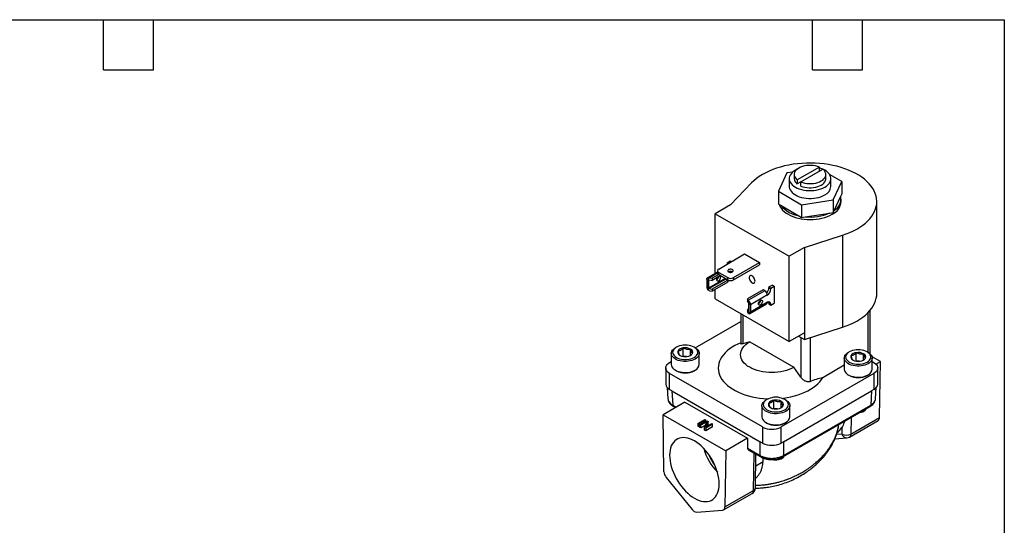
# Model space of a CAD drawing. Header units: inches. Extents: x 0.5 to 21.5, y 0.5 to 16.5.
# Tile 3 of 3: x 9.7 to 21.5, y 10.4 to 16.5. Entities that reach past the tile are written whole.
import ezdxf

# ---------------------------------------------------------------- set-up
doc = ezdxf.new("R2010")
doc.units = ezdxf.units.IN
doc.header["$LTSCALE"] = 2
doc.header["$MEASUREMENT"] = 0
doc.linetypes.add('SLD-Solid', pattern=[0])
doc.layers.add('TEXT', color=140, linetype='SLD-Solid', lineweight=25)

msp = doc.modelspace()

# ---------------------------------------------------------------- linework, layer by layer
for p, q in [((18.893, 14.663), (18.792, 14.443)), ((18.962, 14.673), (18.893, 14.663)), ((18.981, 14.644), (18.981, 14.595)), ((19.283, 14.733), (19.017, 14.58)), ((19.06, 14.555), (19.325, 14.709)), ((19.283, 14.684), (19.283, 14.733)), ((19.361, 14.595), (19.361, 14.644)), ((19.551, 14.561), (19.405, 14.645)), ((18.219, 14.28), (18.471, 14.544)), ((18.922, 14.595), (18.922, 14.502)), ((19.017, 14.58), (19.017, 14.531)), ((19.06, 14.555), (19.017, 14.531)), ((19.06, 14.506), (19.06, 14.555)), ((19.421, 14.502), (19.421, 14.595)), ((19.449, 14.342), (19.551, 14.561)), ((19.551, 14.561), (19.551, 14.409)), ((18.792, 14.443), (19.07, 14.283)), ((18.792, 14.443), (18.792, 14.291)), ((19.54, 14.384), (19.551, 14.409)), ((18.792, 14.291), (18.823, 14.273)), ((19.07, 14.283), (19.449, 14.342)), ((19.449, 14.342), (19.449, 14.19)), ((19.461, 14.214), (19.54, 14.384)), ((19.544, 14.32), (19.544, 14.35)), ((19.971, 13.218), (19.971, 14.32)), ((18.219, 14.28), (18.035, 14.174)), ((18.035, 14.174), (18.919, 13.664)), ((18.035, 13.46), (18.035, 14.174)), ((18.823, 14.273), (19.038, 14.149)), ((19.07, 14.283), (19.07, 14.131)), ((19.112, 14.138), (19.407, 14.183)), ((19.407, 14.183), (19.449, 14.19)), ((19.449, 14.19), (19.461, 14.214)), ((19.038, 14.149), (19.07, 14.131)), ((19.07, 14.131), (19.112, 14.138)), ((19.103, 13.77), (19.559, 13.916)), ((19.559, 13.916), (19.559, 12.814)), ((19.103, 13.77), (18.919, 13.664)), ((19.103, 13.77), (19.103, 12.749)), ((18.076, 13.512), (18.387, 13.692)), ((18.176, 13.586), (18.215, 13.608)), ((18.19, 13.578), (18.176, 13.586)), ((18.176, 13.586), (18.176, 13.577)), ((18.176, 13.577), (18.176, 13.57)), ((18.182, 13.574), (18.176, 13.577)), ((18.215, 13.608), (18.228, 13.6)), ((18.255, 13.409), (18.566, 13.589)), ((18.387, 13.692), (18.566, 13.589)), ((18.566, 13.589), (18.566, 13.563)), ((18.919, 12.643), (18.919, 13.664)), ((18.061, 13.475), (17.94, 13.406)), ((18.062, 13.462), (17.966, 13.407)), ((18.061, 13.492), (18.061, 13.466)), ((18.076, 13.472), (18.184, 13.409)), ((18.076, 13.445), (18.076, 13.472)), ((18.237, 13.479), (18.237, 13.476)), ((18.24, 13.478), (18.241, 13.477)), ((18.255, 13.383), (18.566, 13.563)), ((17.932, 13.387), (17.932, 13.299)), ((17.95, 13.407), (17.95, 13.258)), ((18.156, 13.399), (17.957, 13.284)), ((17.963, 13.382), (17.957, 13.378)), ((17.957, 13.284), (17.957, 13.378)), ((18.161, 13.392), (17.963, 13.278)), ((17.963, 13.382), (17.998, 13.375)), ((17.966, 13.407), (17.998, 13.401)), ((18.076, 13.445), (17.998, 13.401)), ((18.098, 13.433), (17.998, 13.375)), ((17.998, 13.401), (17.998, 13.375)), ((18.184, 13.379), (17.998, 13.272)), ((18.184, 13.354), (17.998, 13.246)), ((18.076, 13.445), (18.184, 13.383)), ((18.161, 13.392), (18.184, 13.379)), ((18.176, 13.387), (18.176, 13.383)), ((18.184, 13.383), (18.184, 13.409)), ((18.184, 13.354), (18.184, 13.379)), ((18.199, 13.369), (18.184, 13.378)), ((18.199, 13.377), (18.199, 13.369)), ((18.199, 13.369), (18.209, 13.375)), ((18.255, 13.409), (18.255, 13.383)), ((17.963, 13.278), (17.998, 13.272)), ((17.966, 13.252), (17.998, 13.246)), ((17.998, 13.272), (17.998, 13.246)), ((18.035, 13.154), (18.035, 13.268)), ((18.608, 13.263), (18.422, 13.156)), ((18.63, 13.251), (18.433, 13.137)), ((18.63, 13.251), (18.608, 13.263)), ((18.678, 13.297), (18.717, 13.319)), ((18.678, 13.297), (18.701, 13.284)), ((18.678, 13.297), (18.678, 13.287)), ((18.678, 13.287), (18.701, 13.274)), ((18.701, 13.284), (18.739, 13.306)), ((18.701, 13.284), (18.701, 13.274)), ((18.739, 13.306), (18.717, 13.319)), ((18.739, 13.306), (18.739, 13.101)), ((18.035, 13.154), (18.919, 12.643)), ((18.422, 13.156), (18.422, 13.13)), ((18.433, 13.137), (18.422, 13.156)), ((18.434, 13.11), (18.422, 13.13)), ((18.438, 13.126), (18.438, 12.976)), ((18.659, 13.201), (18.456, 13.084)), ((18.659, 13.113), (18.456, 12.996)), ((18.57, 13.112), (18.554, 13.102)), ((18.578, 13.136), (18.578, 13.138)), ((18.436, 13.034), (18.422, 13.027)), ((18.422, 13.027), (18.422, 13.001)), ((18.434, 13.006), (18.422, 13.027)), ((18.433, 12.983), (18.422, 13.001)), ((18.436, 13.008), (18.434, 13.006)), ((18.436, 13.008), (18.436, 13.101)), ((18.448, 12.978), (18.65, 13.094)), ((18.456, 13.084), (18.456, 12.996)), ((18.678, 13.102), (18.701, 13.089)), ((18.678, 13.102), (18.678, 13.092)), ((18.678, 13.092), (18.701, 13.079)), ((18.701, 13.079), (18.739, 13.101)), ((18.701, 13.089), (18.701, 13.079)), ((19.867, 12.513), (19.867, 12.99)), ((19.89, 12.496), (19.89, 13.015)), ((17.795, 12.568), (18.341, 12.883)), ((18.341, 12.977), (18.341, 12.615)), ((18.364, 12.964), (18.364, 12.616)), ((19.103, 12.749), (18.919, 12.643)), ((19.103, 12.668), (19.559, 12.814)), ((19.103, 12.749), (19.103, 12.668)), ((18.448, 12.639), (18.364, 12.616)), ((18.448, 12.639), (18.976, 12.334)), ((19.032, 12.709), (19.103, 12.668)), ((19.06, 12.693), (19.06, 12.215)), ((19.171, 12.69), (19.171, 12.164)), ((17.568, 12.576), (17.557, 12.569)), ((17.651, 12.469), (17.651, 12.565)), ((17.739, 12.479), (17.739, 12.552)), ((17.793, 12.569), (17.781, 12.576)), ((19.642, 12.52), (19.631, 12.513)), ((19.867, 12.513), (19.855, 12.52)), ((17.487, 12.39), (17.508, 12.402)), ((17.508, 12.501), (17.508, 12.367)), ((17.651, 12.469), (17.645, 12.465)), ((17.69, 12.463), (17.651, 12.469)), ((17.842, 12.367), (17.842, 12.501)), ((19.582, 12.445), (19.582, 12.311)), ((19.725, 12.413), (19.719, 12.409)), ((19.725, 12.413), (19.725, 12.509)), ((19.764, 12.407), (19.725, 12.413)), ((19.813, 12.423), (19.813, 12.495)), ((20.015, 12.403), (19.914, 12.461)), ((19.916, 12.311), (19.916, 12.445)), ((19.916, 12.402), (19.937, 12.39)), ((19.961, 12.372), (20.015, 12.403)), ((20.005, 11.731), (20.015, 12.403)), ((17.441, 12.326), (17.441, 12.133)), ((17.557, 12.299), (17.568, 12.292)), ((17.781, 12.292), (17.793, 12.299)), ((19.06, 12.215), (18.976, 12.334)), ((19.323, 12.212), (19.582, 12.362)), ((19.983, 12.133), (19.983, 12.326)), ((18.601, 11.619), (17.487, 12.261)), ((17.487, 12.068), (17.487, 12.261)), ((19.937, 12.261), (18.823, 11.619)), ((19.631, 12.243), (19.642, 12.236)), ((19.855, 12.236), (19.867, 12.243)), ((19.937, 12.261), (19.937, 12.068)), ((17.46, 12.09), (17.468, 11.957)), ((17.515, 12.052), (17.487, 12.068)), ((17.515, 12.052), (18.573, 11.442)), ((17.515, 12.052), (17.525, 11.881)), ((18.851, 11.442), (19.909, 12.052)), ((19.909, 12.052), (19.899, 11.881)), ((19.937, 12.068), (19.909, 12.052)), ((19.956, 11.957), (19.964, 12.09)), ((18.654, 11.949), (18.642, 11.942)), ((18.737, 11.842), (18.737, 11.938)), ((18.825, 11.852), (18.825, 11.925)), ((18.879, 11.942), (18.867, 11.949)), ((17.669, 11.917), (17.409, 11.766)), ((17.525, 11.881), (17.566, 11.857)), ((17.533, 11.864), (17.556, 11.851)), ((17.669, 11.917), (18.421, 11.483)), ((18.593, 11.874), (18.593, 11.741)), ((18.737, 11.842), (18.731, 11.838)), ((18.776, 11.836), (18.737, 11.842)), ((18.843, 11.259), (19.891, 11.864)), ((18.851, 11.276), (19.899, 11.881)), ((18.928, 11.741), (18.928, 11.874)), ((17.409, 11.766), (18.161, 11.332)), ((17.419, 11.083), (17.409, 11.766)), ((17.826, 11.659), (17.909, 11.707)), ((17.92, 11.701), (17.836, 11.653)), ((17.85, 11.645), (17.934, 11.693)), ((17.909, 11.707), (17.92, 11.701)), ((17.92, 11.685), (17.92, 11.701)), ((17.934, 11.693), (17.949, 11.684)), ((19.646, 11.498), (19.988, 11.696)), ((19.665, 11.734), (19.662, 11.533)), ((19.662, 11.533), (20.005, 11.731)), ((17.826, 11.659), (17.826, 11.627)), ((17.826, 11.659), (17.836, 11.653)), ((17.836, 11.621), (17.826, 11.627)), ((17.836, 11.621), (17.836, 11.653)), ((17.85, 11.629), (17.836, 11.621)), ((17.86, 11.639), (17.85, 11.645)), ((17.85, 11.613), (17.85, 11.645)), ((17.86, 11.607), (17.85, 11.613)), ((17.933, 11.681), (17.86, 11.639)), ((17.86, 11.607), (17.86, 11.639)), ((17.915, 11.638), (17.86, 11.607)), ((17.904, 11.614), (17.933, 11.681)), ((17.904, 11.582), (17.904, 11.614)), ((17.92, 11.605), (17.904, 11.614)), ((17.92, 11.573), (17.904, 11.582)), ((18.003, 11.653), (17.92, 11.605)), ((18.003, 11.621), (17.92, 11.573)), ((17.92, 11.605), (17.92, 11.573)), ((17.949, 11.684), (17.922, 11.618)), ((17.922, 11.618), (17.993, 11.659)), ((17.949, 11.652), (17.939, 11.628)), ((17.949, 11.652), (17.949, 11.684)), ((17.993, 11.659), (18.003, 11.653)), ((18.003, 11.621), (18.003, 11.653)), ((18.601, 11.619), (18.601, 11.426)), ((18.642, 11.672), (18.654, 11.666)), ((18.823, 11.426), (18.823, 11.619)), ((18.867, 11.666), (18.879, 11.672)), ((19.552, 11.612), (19.551, 11.534)), ((18.421, 11.483), (18.161, 11.332)), ((18.421, 11.483), (18.423, 11.363)), ((19.469, 11.476), (19.613, 11.488)), ((19.551, 11.534), (19.489, 11.529)), ((18.161, 11.332), (18.151, 10.661)), ((18.423, 11.363), (18.573, 11.276)), ((18.431, 11.346), (18.581, 11.259)), ((18.601, 11.426), (18.573, 11.442)), ((18.573, 11.276), (18.573, 11.442)), ((18.851, 11.442), (18.823, 11.426)), ((18.851, 11.442), (18.851, 11.276)), ((18.493, 10.858), (18.5, 11.306)), ((18.516, 10.89), (18.522, 11.293)), ((18.608, 11.205), (18.608, 11.247)), ((18.52, 11.154), (18.608, 11.205)), ((17.447, 11.012), (17.757, 10.629)), ((18.134, 10.626), (18.477, 10.823)), ((18.151, 10.661), (18.493, 10.858)), ((17.813, 10.597), (18.122, 10.622))]:
    msp.add_line(p, q)
at = {"flags": 128}
for points in [[(19.559, 13.916), (19.605, 13.932), (19.649, 13.95), (19.691, 13.969), (19.731, 13.99), (19.768, 14.013), (19.803, 14.036), (19.834, 14.062), (19.863, 14.088), (19.888, 14.115), (19.911, 14.144), (19.929, 14.173), (19.945, 14.202), (19.957, 14.233), (19.965, 14.263), (19.97, 14.294), (19.971, 14.325), (19.969, 14.356), (19.963, 14.387), (19.953, 14.418), (19.94, 14.448), (19.923, 14.478), (19.903, 14.506), (19.88, 14.534), (19.853, 14.561), (19.824, 14.587), (19.791, 14.612), (19.756, 14.635), (19.718, 14.657), (19.677, 14.678), (19.634, 14.697), (19.589, 14.714), (19.543, 14.729), (19.494, 14.743), (19.444, 14.754), (19.393, 14.764), (19.341, 14.771), (19.288, 14.777), (19.234, 14.78), (19.181, 14.782), (19.127, 14.781), (19.073, 14.778), (19.02, 14.774), (18.968, 14.767), (18.916, 14.758), (18.866, 14.747), (18.817, 14.734), (18.769, 14.719), (18.724, 14.703), (18.68, 14.684), (18.639, 14.665), (18.6, 14.643), (18.563, 14.62), (18.53, 14.596), (18.499, 14.57), (18.471, 14.544)], [(19.017, 14.708), (18.995, 14.697), (18.975, 14.684), (18.958, 14.67), (18.944, 14.654), (18.933, 14.638), (18.926, 14.621), (18.922, 14.604), (18.922, 14.586), (18.926, 14.569), (18.933, 14.552), (18.944, 14.536), (18.958, 14.521), (18.975, 14.506), (18.995, 14.493), (19.018, 14.482), (19.042, 14.472), (19.069, 14.464), (19.097, 14.458), (19.126, 14.454), (19.156, 14.451), (19.186, 14.451), (19.216, 14.454), (19.245, 14.458), (19.274, 14.464), (19.3, 14.472), (19.325, 14.482), (19.348, 14.493), (19.348, 14.493)], [(19.283, 14.733), (19.26, 14.741), (19.235, 14.747), (19.21, 14.752), (19.183, 14.754), (19.156, 14.754), (19.13, 14.751), (19.104, 14.747), (19.08, 14.74), (19.057, 14.732), (19.037, 14.722), (19.019, 14.71), (19.005, 14.697), (18.994, 14.683), (18.986, 14.668), (18.982, 14.653), (18.982, 14.637), (18.985, 14.622), (18.992, 14.607), (19.003, 14.593), (19.017, 14.58)], [(19.06, 14.555), (19.083, 14.547), (19.107, 14.541), (19.133, 14.537), (19.16, 14.535), (19.186, 14.535), (19.213, 14.537), (19.239, 14.542), (19.263, 14.548), (19.285, 14.556), (19.306, 14.567), (19.323, 14.578), (19.338, 14.591), (19.349, 14.605), (19.357, 14.62), (19.361, 14.635), (19.361, 14.651), (19.357, 14.666), (19.35, 14.681), (19.339, 14.695), (19.325, 14.709)], [(19.348, 14.493), (19.368, 14.506), (19.385, 14.521), (19.399, 14.536), (19.409, 14.552), (19.417, 14.569), (19.42, 14.586), (19.42, 14.604), (19.417, 14.621), (19.409, 14.638), (19.399, 14.654), (19.385, 14.67), (19.368, 14.684), (19.348, 14.697), (19.325, 14.708), (19.3, 14.718), (19.283, 14.724)], [(19.06, 14.506), (19.083, 14.498), (19.107, 14.492), (19.133, 14.488), (19.16, 14.486), (19.186, 14.486), (19.213, 14.488), (19.239, 14.493), (19.263, 14.499), (19.285, 14.507), (19.306, 14.518), (19.323, 14.529), (19.338, 14.542), (19.349, 14.556), (19.357, 14.571), (19.361, 14.586), (19.361, 14.595)], [(18.922, 14.502), (18.922, 14.493), (18.926, 14.476), (18.933, 14.459), (18.944, 14.443), (18.958, 14.428), (18.975, 14.413), (18.995, 14.4), (19.018, 14.389), (19.042, 14.379), (19.069, 14.371), (19.097, 14.365), (19.126, 14.361), (19.156, 14.358), (19.186, 14.358), (19.216, 14.361), (19.245, 14.365), (19.274, 14.371), (19.3, 14.379), (19.325, 14.389), (19.348, 14.4)], [(18.803, 14.285), (18.805, 14.278), (18.814, 14.258), (18.827, 14.238), (18.842, 14.219), (18.861, 14.2), (18.883, 14.183), (18.908, 14.168), (18.935, 14.154), (18.964, 14.141), (18.995, 14.13), (19.029, 14.121), (19.063, 14.114), (19.099, 14.109), (19.135, 14.106), (19.171, 14.105), (19.208, 14.106), (19.244, 14.109), (19.28, 14.114), (19.314, 14.121), (19.347, 14.13), (19.379, 14.141), (19.408, 14.154), (19.435, 14.168)], [(18.193, 13.477), (18.202, 13.473), (18.213, 13.472), (18.223, 13.472), (18.234, 13.474), (18.242, 13.478), (18.247, 13.484), (18.25, 13.49), (18.248, 13.496), (18.244, 13.502), (18.236, 13.506), (18.226, 13.509), (18.215, 13.51), (18.205, 13.508), (18.195, 13.505), (18.188, 13.5), (18.184, 13.494), (18.184, 13.488), (18.187, 13.482), (18.193, 13.477)], [(17.932, 13.387), (17.932, 13.392), (17.933, 13.396), (17.935, 13.4), (17.937, 13.403), (17.939, 13.405), (17.943, 13.407), (17.946, 13.407), (17.95, 13.407)], [(18.058, 13.41), (18.054, 13.4), (18.051, 13.39), (18.051, 13.381), (18.054, 13.374), (18.059, 13.37), (18.065, 13.369), (18.073, 13.371), (18.08, 13.376), (18.088, 13.384), (18.093, 13.393), (18.097, 13.403), (18.098, 13.413), (18.098, 13.413)], [(18.512, 13.368), (18.511, 13.379), (18.507, 13.392), (18.501, 13.404), (18.493, 13.415), (18.484, 13.424), (18.475, 13.43), (18.465, 13.433), (18.457, 13.433), (18.45, 13.429), (18.445, 13.423), (18.442, 13.414), (18.442, 13.402), (18.445, 13.39), (18.45, 13.378), (18.457, 13.366), (18.465, 13.356), (18.475, 13.349), (18.484, 13.344), (18.493, 13.342), (18.501, 13.344), (18.507, 13.349), (18.511, 13.357), (18.512, 13.368)], [(18.577, 13.137), (18.584, 13.14), (18.591, 13.14), (18.596, 13.136), (18.6, 13.13), (18.6, 13.121), (18.598, 13.111), (18.594, 13.101), (18.588, 13.092), (18.581, 13.085), (18.573, 13.08), (18.565, 13.079), (18.559, 13.081), (18.555, 13.086), (18.553, 13.094), (18.554, 13.103), (18.557, 13.113), (18.562, 13.123), (18.569, 13.131), (18.577, 13.137)], [(19.559, 12.814), (19.605, 12.83), (19.649, 12.847), (19.691, 12.867), (19.731, 12.888), (19.768, 12.91), (19.803, 12.934), (19.834, 12.959), (19.863, 12.986), (19.888, 13.013), (19.911, 13.041), (19.929, 13.07), (19.945, 13.1), (19.957, 13.13), (19.965, 13.161), (19.97, 13.192), (19.971, 13.218)], [(18.438, 12.976), (18.442, 12.976), (18.446, 12.977), (18.449, 12.978), (18.451, 12.981), (18.454, 12.984), (18.455, 12.987), (18.456, 12.992), (18.456, 12.996)], [(18.976, 12.334), (18.949, 12.319), (18.92, 12.307), (18.888, 12.296), (18.855, 12.287), (18.821, 12.28), (18.785, 12.275), (18.749, 12.271), (18.712, 12.27), (18.675, 12.271), (18.639, 12.275), (18.603, 12.28), (18.569, 12.287), (18.536, 12.296), (18.504, 12.307), (18.475, 12.319), (18.448, 12.334), (18.423, 12.349), (18.401, 12.366), (18.382, 12.385), (18.366, 12.404), (18.354, 12.424), (18.345, 12.444), (18.34, 12.465), (18.338, 12.486), (18.34, 12.508), (18.345, 12.528), (18.354, 12.549), (18.366, 12.569), (18.382, 12.588), (18.401, 12.606), (18.423, 12.623), (18.448, 12.639)], [(17.793, 12.433), (17.775, 12.423), (17.754, 12.416), (17.732, 12.41), (17.708, 12.406), (17.684, 12.404), (17.66, 12.405), (17.636, 12.407), (17.612, 12.411), (17.59, 12.417), (17.57, 12.425), (17.552, 12.435), (17.537, 12.446), (17.525, 12.458), (17.516, 12.471), (17.51, 12.485), (17.508, 12.499), (17.509, 12.513), (17.514, 12.527), (17.522, 12.54), (17.534, 12.553), (17.548, 12.564), (17.557, 12.569)], [(17.781, 12.453), (17.797, 12.463), (17.809, 12.475), (17.818, 12.488), (17.824, 12.501), (17.826, 12.514), (17.824, 12.528), (17.818, 12.541), (17.809, 12.554), (17.797, 12.566), (17.781, 12.576), (17.763, 12.585), (17.743, 12.592), (17.722, 12.597), (17.699, 12.6), (17.675, 12.601), (17.651, 12.6), (17.628, 12.597), (17.607, 12.592), (17.586, 12.585), (17.568, 12.576), (17.553, 12.566), (17.541, 12.554), (17.532, 12.541), (17.526, 12.528), (17.524, 12.514), (17.526, 12.501), (17.532, 12.488), (17.541, 12.475), (17.553, 12.463), (17.568, 12.453), (17.586, 12.444), (17.607, 12.437), (17.628, 12.432), (17.651, 12.429), (17.675, 12.428), (17.699, 12.429), (17.722, 12.432), (17.743, 12.437), (17.763, 12.444), (17.781, 12.453)], [(17.793, 12.569), (17.806, 12.561), (17.819, 12.55), (17.83, 12.537), (17.838, 12.524), (17.842, 12.51), (17.842, 12.496), (17.839, 12.482), (17.832, 12.468), (17.822, 12.455), (17.809, 12.443), (17.793, 12.433)], [(18.341, 12.628), (18.307, 12.613), (18.271, 12.595), (18.238, 12.575), (18.207, 12.554), (18.179, 12.532), (18.154, 12.508), (18.132, 12.484), (18.113, 12.459), (18.098, 12.433), (18.086, 12.406), (18.077, 12.379), (18.072, 12.351), (18.07, 12.324), (18.072, 12.296), (18.078, 12.269), (18.087, 12.242), (18.099, 12.215), (18.115, 12.189), (18.134, 12.164), (18.157, 12.14), (18.182, 12.117), (18.211, 12.094), (18.242, 12.074), (18.275, 12.054), (18.312, 12.036), (18.35, 12.02), (18.39, 12.005), (18.432, 11.992), (18.476, 11.981), (18.521, 11.972), (18.567, 11.965), (18.614, 11.96), (18.661, 11.956), (18.668, 11.956)], [(19.867, 12.376), (19.849, 12.367), (19.828, 12.36), (19.806, 12.354), (19.782, 12.35), (19.758, 12.348), (19.734, 12.348), (19.71, 12.351), (19.686, 12.355), (19.664, 12.361), (19.644, 12.369), (19.626, 12.379), (19.611, 12.39), (19.599, 12.402), (19.59, 12.415), (19.584, 12.429), (19.582, 12.443), (19.583, 12.457), (19.588, 12.471), (19.596, 12.484), (19.608, 12.496), (19.622, 12.508), (19.631, 12.513)], [(19.855, 12.397), (19.871, 12.407), (19.883, 12.419), (19.892, 12.431), (19.898, 12.445), (19.9, 12.458), (19.898, 12.472), (19.892, 12.485), (19.883, 12.498), (19.871, 12.509), (19.855, 12.52), (19.837, 12.529), (19.817, 12.536), (19.796, 12.541), (19.773, 12.544), (19.749, 12.545), (19.725, 12.544), (19.702, 12.541), (19.681, 12.536), (19.66, 12.529), (19.642, 12.52), (19.627, 12.509), (19.615, 12.498), (19.606, 12.485), (19.6, 12.472), (19.598, 12.458), (19.6, 12.445), (19.606, 12.431), (19.615, 12.419), (19.627, 12.407), (19.642, 12.397), (19.66, 12.388), (19.681, 12.381), (19.702, 12.376), (19.725, 12.372), (19.749, 12.371), (19.773, 12.372), (19.796, 12.376), (19.817, 12.381), (19.837, 12.388), (19.855, 12.397)], [(19.867, 12.513), (19.88, 12.505), (19.893, 12.493), (19.904, 12.481), (19.912, 12.467), (19.916, 12.453), (19.916, 12.439), (19.913, 12.425), (19.906, 12.412), (19.896, 12.399), (19.883, 12.387), (19.867, 12.376)], [(17.487, 12.261), (17.471, 12.272), (17.458, 12.284), (17.449, 12.298), (17.443, 12.311), (17.441, 12.326), (17.443, 12.34), (17.449, 12.354), (17.458, 12.367), (17.471, 12.379), (17.487, 12.39)], [(17.508, 12.367), (17.508, 12.366), (17.51, 12.352), (17.516, 12.338), (17.525, 12.325), (17.537, 12.313), (17.552, 12.302), (17.57, 12.292), (17.59, 12.284), (17.612, 12.278), (17.636, 12.274), (17.66, 12.271), (17.684, 12.271), (17.708, 12.273), (17.732, 12.277), (17.754, 12.282), (17.775, 12.29), (17.793, 12.299)], [(19.582, 12.311), (19.582, 12.309), (19.584, 12.295), (19.59, 12.282), (19.599, 12.269), (19.611, 12.256), (19.626, 12.245), (19.644, 12.236), (19.664, 12.228), (19.686, 12.222), (19.71, 12.217), (19.734, 12.215), (19.758, 12.215), (19.782, 12.217), (19.806, 12.22), (19.828, 12.226), (19.849, 12.234), (19.867, 12.243)], [(19.937, 12.39), (19.953, 12.379), (19.966, 12.367), (19.975, 12.354), (19.981, 12.34), (19.983, 12.326), (19.981, 12.311), (19.975, 12.298), (19.966, 12.284), (19.953, 12.272), (19.937, 12.261)], [(18.838, 11.962), (18.851, 11.964), (18.897, 11.971), (18.942, 11.98), (18.986, 11.991), (19.029, 12.003), (19.069, 12.018), (19.108, 12.034), (19.144, 12.052), (19.178, 12.071), (19.21, 12.092), (19.239, 12.114), (19.264, 12.137), (19.287, 12.161), (19.307, 12.186), (19.323, 12.212)], [(18.879, 11.806), (18.861, 11.797), (18.84, 11.789), (18.818, 11.783), (18.794, 11.779), (18.77, 11.778), (18.745, 11.778), (18.721, 11.78), (18.698, 11.784), (18.676, 11.791), (18.656, 11.799), (18.638, 11.808), (18.623, 11.819), (18.611, 11.831), (18.601, 11.845), (18.596, 11.858), (18.593, 11.872), (18.595, 11.886), (18.6, 11.9), (18.608, 11.913), (18.619, 11.926), (18.634, 11.937), (18.642, 11.942)], [(18.867, 11.826), (18.883, 11.837), (18.895, 11.848), (18.904, 11.861), (18.909, 11.874), (18.911, 11.888), (18.909, 11.901), (18.904, 11.915), (18.895, 11.927), (18.883, 11.939), (18.867, 11.949), (18.849, 11.958), (18.829, 11.965), (18.807, 11.97), (18.784, 11.974), (18.761, 11.975), (18.737, 11.974), (18.714, 11.97), (18.692, 11.965), (18.672, 11.958), (18.654, 11.949), (18.639, 11.939), (18.627, 11.927), (18.617, 11.915), (18.612, 11.901), (18.61, 11.888), (18.612, 11.874), (18.617, 11.861), (18.627, 11.848), (18.639, 11.837), (18.654, 11.826), (18.672, 11.817), (18.692, 11.81), (18.714, 11.805), (18.737, 11.802), (18.761, 11.801), (18.784, 11.802), (18.807, 11.805), (18.829, 11.81), (18.849, 11.817), (18.867, 11.826)], [(18.879, 11.942), (18.891, 11.934), (18.905, 11.923), (18.916, 11.91), (18.923, 11.897), (18.927, 11.883), (18.928, 11.869), (18.925, 11.855), (18.918, 11.841), (18.908, 11.828), (18.895, 11.816), (18.879, 11.806)], [(18.593, 11.741), (18.593, 11.739), (18.596, 11.725), (18.601, 11.711), (18.611, 11.698), (18.623, 11.686), (18.638, 11.675), (18.656, 11.665), (18.676, 11.657), (18.698, 11.651), (18.721, 11.647), (18.745, 11.644), (18.77, 11.644), (18.794, 11.646), (18.818, 11.65), (18.84, 11.656), (18.861, 11.663), (18.879, 11.672)], [(18.082, 10.936), (18.081, 10.969), (18.077, 11.002), (18.071, 11.037), (18.062, 11.072), (18.051, 11.107), (18.037, 11.143), (18.022, 11.178), (18.004, 11.212), (17.985, 11.246), (17.964, 11.278), (17.941, 11.309), (17.917, 11.338), (17.892, 11.366), (17.866, 11.391), (17.84, 11.413), (17.812, 11.433), (17.785, 11.451), (17.758, 11.465), (17.73, 11.476), (17.704, 11.485), (17.678, 11.489), (17.653, 11.491), (17.629, 11.49), (17.606, 11.485), (17.585, 11.477), (17.565, 11.465), (17.548, 11.451), (17.532, 11.434), (17.519, 11.414), (17.508, 11.391), (17.499, 11.366), (17.493, 11.339), (17.489, 11.31), (17.488, 11.279), (17.489, 11.247), (17.493, 11.213), (17.499, 11.179), (17.508, 11.144), (17.519, 11.108), (17.532, 11.073), (17.548, 11.038), (17.565, 11.003), (17.585, 10.97), (17.606, 10.937), (17.629, 10.906), (17.653, 10.877), (17.678, 10.85), (17.704, 10.825), (17.73, 10.802), (17.758, 10.782), (17.785, 10.765), (17.812, 10.75), (17.84, 10.739), (17.866, 10.731), (17.892, 10.726), (17.917, 10.724), (17.941, 10.726), (17.964, 10.731), (17.985, 10.739), (18.004, 10.75), (18.022, 10.764), (18.037, 10.781), (18.051, 10.801), (18.062, 10.824), (18.071, 10.849), (18.077, 10.876), (18.081, 10.905), (18.082, 10.936)], [(18.858, 11.268), (18.854, 11.26), (18.847, 11.25), (18.837, 11.241), (18.823, 11.233), (18.808, 11.227), (18.791, 11.223), (18.772, 11.221), (18.754, 11.22), (18.735, 11.222), (18.718, 11.226), (18.715, 11.227)]]:
    msp.add_lwpolyline(points, dxfattribs=at)
for centre, radius, start, end in [((19.065, 14.6), 0.0842, 183.3363, 235.2854), ((19.3, 14.511), 0.121, 293.1381, 355.5417), ((19.358, 14.339), 0.188, 294.3747, 354.3052), ((19.383, 14.354), 0.159, 299.0758, 11.1273), ((19.091, 14.489), 0.344, 218.8321, 261.1732), ((19.173, 14.718), 0.583, 264.0089, 293.5772), ((18.086, 13.468), 0.0251, 185.6948, 245.6253), ((18.083, 13.492), 0.0218, 110.7834, 249.2166), ((18.217, 13.434), 0.05, 62.2114, 118.7713), ((18.025, 13.428), 0.0509, 300.7987, 350.2576), ((18.083, 13.415), 0.0159, 352.5504, 58.8563), ((18.166, 13.4), 0.0093, 190.6913, 237.3455), ((18.219, 13.477), 0.0769, 242.6097, 297.3903), ((18.219, 13.451), 0.0769, 242.6097, 297.3903), ((17.996, 13.303), 0.064, 182.8696, 224.6515), ((18.596, 13.198), 0.063, 2.6055, 57.3945), ((18.584, 13.292), 0.0946, 315.7614, 356.9104), ((18.609, 13.278), 0.0922, 302.6055, 357.3945), ((18.393, 13.081), 0.064, 2.8696, 44.6515), ((18.527, 13.138), 0.0506, 300.7219, 357.8282), ((18.639, 13.111), 0.0202, 305.0133, 6.2988), ((18.675, 13.093), 0.0262, 350.786, 129.2033), ((18.64, 13.103), 0.0388, 358.038, 23.9953), ((17.625, 12.515), 0.04, 160.539, 249.2579), ((17.656, 12.482), 0.083, 93.4335, 146.5611), ((17.675, 12.428), 0.14, 62.6428, 99.7711), ((17.725, 12.514), 0.04, 340.539, 69.2579), ((17.675, 12.601), 0.14, 242.6428, 279.7711), ((17.694, 12.547), 0.083, 273.4335, 326.5611), ((19.699, 12.459), 0.04, 160.539, 249.2579), ((19.73, 12.426), 0.083, 93.4335, 146.5611), ((19.749, 12.545), 0.14, 242.6428, 279.7711), ((19.749, 12.371), 0.14, 62.6428, 99.7711), ((19.768, 12.49), 0.083, 273.4335, 326.5611), ((19.799, 12.458), 0.04, 340.539, 69.2579), ((17.675, 12.495), 0.229, 242.27, 297.7246), ((17.76, 12.375), 0.0831, 293.9438, 354.7361), ((19.834, 12.319), 0.0831, 293.9438, 354.7361), ((19.749, 12.439), 0.229, 242.27, 297.7246), ((17.521, 12.141), 0.0804, 186.1875, 245.1327), ((19.905, 12.14), 0.0785, 294.0743, 354.6056), ((18.742, 11.856), 0.083, 93.4335, 146.5611), ((18.761, 11.801), 0.14, 62.6428, 99.7711), ((18.811, 11.887), 0.04, 340.539, 69.2579), ((18.711, 11.888), 0.04, 160.539, 249.2579), ((18.761, 11.975), 0.14, 242.6428, 279.7711), ((18.779, 11.92), 0.083, 273.4335, 326.5611), ((19.766, 11.884), 0.0923, 269.4101, 330.5845), ((18.845, 11.748), 0.0831, 293.9438, 354.7361), ((19.966, 11.728), 0.0392, 305.5114, 4.4548), ((18.712, 11.831), 0.24, 242.391, 297.609), ((18.761, 11.868), 0.229, 242.27, 297.7246), ((19.394, 11.701), 0.181, 304.2633, 330.607), ((19.608, 11.639), 0.119, 241.5876, 297.2627), ((19.613, 11.553), 0.065, 196.6857, 269.8208), ((19.606, 11.566), 0.0787, 274.6511, 299.9973), ((19.623, 11.53), 0.0392, 305.5114, 4.4548), ((18.544, 11.546), 0.674, 195.8663, 224.1284), ((18.712, 11.639), 0.24, 242.391, 297.609), ((18.508, 11.525), 0.602, 202.5673, 217.4273), ((17.541, 11.09), 0.122, 183.3299, 219.8661), ((18.437, 10.891), 0.0787, 299.9973, 359.1264), ((18.476, 10.895), 0.0399, 294.6294, 353.911), ((18.454, 10.855), 0.0392, 305.5114, 4.4548), ((17.817, 10.669), 0.0719, 213.7127, 266.2927), ((18.117, 10.656), 0.0342, 279.6825, 8.1196)]:
    msp.add_arc(centre, radius, start, end)
for points in [[(17.95, 13.407), (17.955, 13.408), (17.961, 13.408), (17.966, 13.407)], [(17.966, 13.252), (17.961, 13.253), (17.955, 13.255), (17.95, 13.258)], [(18.438, 13.126), (18.436, 13.13), (18.435, 13.134), (18.433, 13.137)], [(18.433, 12.983), (18.435, 12.98), (18.436, 12.977), (18.438, 12.976)], [(19.171, 12.164), (19.223, 12.188), (19.274, 12.203), (19.323, 12.212)]]:
    msp.add_open_spline(points, degree=3)
for points, knots in [([(17.957, 13.378), (17.957, 13.379), (17.957, 13.381), (17.96, 13.382), (17.961, 13.382), (17.963, 13.382)], [0, 0, 0, 0, 0.5, 0.5, 1, 1, 1, 1]), ([(17.957, 13.284), (17.957, 13.283), (17.957, 13.282), (17.96, 13.279), (17.961, 13.278), (17.963, 13.278)], [0, 0, 0, 0, 0.5, 0.5, 1, 1, 1, 1]), ([(18.436, 13.101), (18.436, 13.103), (18.436, 13.104), (18.435, 13.108), (18.434, 13.109), (18.434, 13.11)], [0, 0, 0, 0, 0.5, 0.5, 1, 1, 1, 1]), ([(18.436, 13.008), (18.436, 13.006), (18.436, 13.005), (18.435, 13.005), (18.434, 13.005), (18.434, 13.006)], [0, 0, 0, 0, 0.5, 0.5, 1, 1, 1, 1]), ([(17.651, 12.565), (17.646, 12.559), (17.641, 12.554), (17.633, 12.547), (17.631, 12.544), (17.625, 12.54), (17.622, 12.538), (17.614, 12.534), (17.608, 12.531), (17.597, 12.529), (17.592, 12.528), (17.587, 12.528)], [0, 0, 0, 0, 0.25, 0.25, 0.375, 0.375, 0.5, 0.5, 0.75, 0.75, 1, 1, 1, 1]), ([(17.587, 12.528), (17.589, 12.521), (17.591, 12.515), (17.594, 12.506), (17.595, 12.503), (17.597, 12.498), (17.598, 12.495), (17.601, 12.488), (17.603, 12.485), (17.607, 12.48), (17.609, 12.478), (17.611, 12.477)], [0, 0, 0, 0, 0.25, 0.25, 0.375, 0.375, 0.5, 0.5, 0.75, 0.75, 1, 1, 1, 1]), ([(17.739, 12.552), (17.732, 12.55), (17.725, 12.548), (17.714, 12.547), (17.711, 12.547), (17.703, 12.548), (17.699, 12.548), (17.688, 12.55), (17.68, 12.552), (17.665, 12.558), (17.658, 12.561), (17.651, 12.565)], [0, 0, 0, 0, 0.25, 0.25, 0.375, 0.375, 0.5, 0.5, 0.75, 0.75, 1, 1, 1, 1]), ([(17.763, 12.501), (17.761, 12.502), (17.759, 12.504), (17.756, 12.507), (17.755, 12.509), (17.753, 12.512), (17.752, 12.514), (17.749, 12.521), (17.747, 12.526), (17.743, 12.538), (17.741, 12.545), (17.739, 12.552)], [0, 0, 0, 0, 0.25, 0.25, 0.375, 0.375, 0.5, 0.5, 0.75, 0.75, 1, 1, 1, 1]), ([(18.364, 12.616), (18.36, 12.615), (18.353, 12.614), (18.346, 12.613), (18.341, 12.613), (18.341, 12.614), (18.341, 12.615)], [0, 0, 0, 0, 0.269936, 0.539769, 0.809235, 1, 1, 1, 1]), ([(17.736, 12.477), (17.741, 12.48), (17.75, 12.487), (17.759, 12.496), (17.763, 12.501)], [0, 0, 0, 0, 0.526432, 1, 1, 1, 1]), ([(19.725, 12.509), (19.72, 12.503), (19.715, 12.498), (19.707, 12.49), (19.705, 12.488), (19.699, 12.484), (19.696, 12.482), (19.688, 12.477), (19.682, 12.475), (19.671, 12.472), (19.666, 12.472), (19.661, 12.472)], [0, 0, 0, 0, 0.25, 0.25, 0.375, 0.375, 0.5, 0.5, 0.75, 0.75, 1, 1, 1, 1]), ([(19.661, 12.472), (19.663, 12.465), (19.665, 12.458), (19.668, 12.45), (19.669, 12.447), (19.671, 12.441), (19.672, 12.439), (19.675, 12.432), (19.677, 12.429), (19.681, 12.424), (19.683, 12.422), (19.685, 12.421)], [0, 0, 0, 0, 0.25, 0.25, 0.375, 0.375, 0.5, 0.5, 0.75, 0.75, 1, 1, 1, 1]), ([(19.813, 12.495), (19.806, 12.494), (19.799, 12.492), (19.788, 12.491), (19.785, 12.491), (19.777, 12.491), (19.773, 12.492), (19.762, 12.493), (19.754, 12.496), (19.739, 12.501), (19.732, 12.505), (19.725, 12.509)], [0, 0, 0, 0, 0.25, 0.25, 0.375, 0.375, 0.5, 0.5, 0.75, 0.75, 1, 1, 1, 1]), ([(19.81, 12.42), (19.815, 12.424), (19.824, 12.43), (19.833, 12.44), (19.837, 12.445)], [0, 0, 0, 0, 0.526432, 1, 1, 1, 1]), ([(19.837, 12.445), (19.835, 12.446), (19.833, 12.447), (19.83, 12.451), (19.829, 12.452), (19.827, 12.456), (19.826, 12.458), (19.823, 12.464), (19.821, 12.47), (19.817, 12.482), (19.815, 12.488), (19.813, 12.495)], [0, 0, 0, 0, 0.25, 0.25, 0.375, 0.375, 0.5, 0.5, 0.75, 0.75, 1, 1, 1, 1]), ([(19.171, 12.164), (19.167, 12.162), (19.163, 12.161), (19.153, 12.16), (19.148, 12.159), (19.138, 12.161), (19.132, 12.162), (19.122, 12.165), (19.117, 12.167), (19.107, 12.172), (19.102, 12.175), (19.092, 12.181), (19.088, 12.185), (19.074, 12.196), (19.067, 12.205), (19.06, 12.215)], [0, 0, 0, 0, 0.125, 0.125, 0.25, 0.25, 0.375, 0.375, 0.5, 0.5, 0.625, 0.625, 0.75, 0.75, 1, 1, 1, 1]), ([(17.468, 11.957), (17.469, 11.951), (17.47, 11.938), (17.481, 11.918), (17.499, 11.898), (17.516, 11.887), (17.525, 11.881)], [0, 0, 0, 0, 0.204288, 0.462247, 0.727481, 1, 1, 1, 1]), ([(17.468, 11.956), (17.469, 11.95), (17.47, 11.934), (17.482, 11.911), (17.502, 11.885), (17.522, 11.871), (17.533, 11.864)], [0, 0, 0, 0, 0.18106, 0.423743, 0.697812, 1, 1, 1, 1]), ([(18.737, 11.938), (18.732, 11.933), (18.727, 11.927), (18.719, 11.92), (18.716, 11.918), (18.711, 11.914), (18.708, 11.912), (18.7, 11.907), (18.694, 11.905), (18.683, 11.902), (18.678, 11.901), (18.673, 11.901)], [0, 0, 0, 0, 0.25, 0.25, 0.375, 0.375, 0.5, 0.5, 0.75, 0.75, 1, 1, 1, 1]), ([(18.825, 11.925), (18.818, 11.923), (18.811, 11.922), (18.8, 11.921), (18.797, 11.921), (18.789, 11.921), (18.785, 11.921), (18.774, 11.923), (18.766, 11.925), (18.751, 11.931), (18.744, 11.934), (18.737, 11.938)], [0, 0, 0, 0, 0.25, 0.25, 0.375, 0.375, 0.5, 0.5, 0.75, 0.75, 1, 1, 1, 1]), ([(18.849, 11.874), (18.847, 11.875), (18.845, 11.877), (18.842, 11.88), (18.841, 11.882), (18.839, 11.885), (18.838, 11.887), (18.835, 11.894), (18.833, 11.899), (18.829, 11.911), (18.827, 11.918), (18.825, 11.925)], [0, 0, 0, 0, 0.25, 0.25, 0.375, 0.375, 0.5, 0.5, 0.75, 0.75, 1, 1, 1, 1]), ([(19.891, 11.864), (19.898, 11.869), (19.914, 11.879), (19.935, 11.9), (19.948, 11.922), (19.955, 11.942), (19.956, 11.952), (19.956, 11.956)], [0, 0, 0, 0, 0.205481, 0.445222, 0.719938, 0.87043, 1, 1, 1, 1]), ([(19.899, 11.881), (19.908, 11.887), (19.925, 11.898), (19.943, 11.918), (19.954, 11.938), (19.955, 11.951), (19.956, 11.957)], [0, 0, 0, 0, 0.272524, 0.537759, 0.795718, 1, 1, 1, 1]), ([(17.525, 11.881), (17.526, 11.877), (17.527, 11.87), (17.531, 11.866), (17.533, 11.864)], [0, 0, 0, 0, 0.511446, 1, 1, 1, 1]), ([(18.673, 11.901), (18.675, 11.894), (18.677, 11.888), (18.68, 11.879), (18.68, 11.876), (18.683, 11.871), (18.684, 11.868), (18.687, 11.862), (18.689, 11.858), (18.693, 11.853), (18.695, 11.852), (18.696, 11.851)], [0, 0, 0, 0, 0.25, 0.25, 0.375, 0.375, 0.5, 0.5, 0.75, 0.75, 1, 1, 1, 1]), ([(18.822, 11.85), (18.827, 11.853), (18.836, 11.86), (18.845, 11.87), (18.849, 11.874)], [0, 0, 0, 0, 0.526432, 1, 1, 1, 1]), ([(19.899, 11.881), (19.898, 11.877), (19.897, 11.87), (19.893, 11.866), (19.891, 11.864)], [0, 0, 0, 0, 0.511446, 1, 1, 1, 1]), ([(19.585, 11.688), (19.583, 11.682), (19.579, 11.665), (19.567, 11.639), (19.557, 11.621), (19.552, 11.612)], [0, 0, 0, 0, 0.197177, 0.596427, 1, 1, 1, 1]), ([(18.515, 10.887), (18.53, 10.887), (18.566, 10.886), (18.625, 10.891), (18.694, 10.901), (18.77, 10.917), (18.849, 10.94), (18.928, 10.969), (19.003, 11.004), (19.074, 11.043), (19.137, 11.084), (19.193, 11.125), (19.24, 11.165), (19.28, 11.203), (19.31, 11.234), (19.331, 11.257), (19.345, 11.274), (19.359, 11.291), (19.375, 11.312), (19.396, 11.342), (19.421, 11.381), (19.448, 11.429), (19.471, 11.479), (19.49, 11.529), (19.503, 11.576), (19.512, 11.616), (19.514, 11.64), (19.515, 11.647)], [0, 0, 0, 0, 0.032515, 0.077243, 0.126834, 0.181276, 0.239829, 0.298195, 0.355694, 0.412352, 0.468194, 0.514493, 0.560236, 0.601428, 0.634735, 0.655362, 0.671103, 0.684425, 0.703113, 0.731572, 0.767737, 0.81107, 0.861277, 0.898604, 0.939036, 0.982591, 1, 1, 1, 1]), ([(18.516, 10.921), (18.532, 10.921), (18.566, 10.922), (18.614, 10.925), (18.659, 10.931), (18.7, 10.937), (18.743, 10.946), (18.785, 10.956), (18.825, 10.967), (18.861, 10.978), (18.894, 10.99), (18.927, 11.002), (18.96, 11.017), (18.995, 11.032), (19.033, 11.051), (19.077, 11.075), (19.112, 11.097), (19.138, 11.113), (19.151, 11.122), (19.165, 11.132), (19.178, 11.142), (19.192, 11.152), (19.207, 11.163), (19.222, 11.176), (19.24, 11.191), (19.261, 11.209), (19.283, 11.229), (19.305, 11.251), (19.323, 11.27), (19.338, 11.287), (19.355, 11.306), (19.374, 11.33), (19.395, 11.357), (19.413, 11.384), (19.429, 11.41), (19.443, 11.434), (19.457, 11.461), (19.471, 11.492), (19.485, 11.526), (19.496, 11.559), (19.504, 11.591), (19.511, 11.62), (19.513, 11.638), (19.514, 11.647)], [0, 0, 0, 0, 0.034664, 0.073239, 0.102138, 0.131652, 0.161783, 0.192537, 0.223916, 0.247309, 0.271389, 0.296157, 0.321613, 0.347759, 0.374595, 0.411711, 0.452769, 0.464177, 0.475854, 0.487803, 0.500022, 0.512512, 0.525273, 0.539317, 0.556555, 0.576987, 0.600612, 0.624105, 0.644491, 0.661771, 0.675945, 0.704519, 0.731706, 0.757505, 0.781916, 0.804941, 0.826579, 0.858668, 0.889771, 0.919888, 0.949022, 0.977174, 1, 1, 1, 1]), ([(18.423, 11.363), (18.423, 11.358), (18.424, 11.351), (18.429, 11.348), (18.431, 11.347)], [0, 0, 0, 0, 0.554131, 1, 1, 1, 1]), ([(18.573, 11.276), (18.575, 11.275), (18.579, 11.272), (18.586, 11.269), (18.593, 11.266), (18.6, 11.263), (18.608, 11.26), (18.615, 11.257), (18.623, 11.255), (18.631, 11.253), (18.639, 11.251), (18.647, 11.249), (18.655, 11.247), (18.663, 11.246), (18.671, 11.245), (18.679, 11.244), (18.687, 11.243), (18.696, 11.243), (18.704, 11.242), (18.715, 11.242), (18.728, 11.243), (18.745, 11.244), (18.761, 11.246), (18.777, 11.249), (18.793, 11.253), (18.809, 11.257), (18.824, 11.263), (18.838, 11.269), (18.847, 11.274), (18.851, 11.276)], [0, 0, 0, 0, 0.029247, 0.058321, 0.087222, 0.115951, 0.144507, 0.17289, 0.201101, 0.22914, 0.257006, 0.284701, 0.312222, 0.339572, 0.36675, 0.393756, 0.420589, 0.447251, 0.473741, 0.50006, 0.552858, 0.606343, 0.660515, 0.715374, 0.770921, 0.827157, 0.884082, 0.941696, 1, 1, 1, 1]), ([(18.581, 11.259), (18.579, 11.261), (18.574, 11.265), (18.573, 11.272), (18.573, 11.276)], [0, 0, 0, 0, 0.488386, 1, 1, 1, 1]), ([(18.581, 11.259), (18.587, 11.256), (18.6, 11.249), (18.625, 11.24), (18.656, 11.232), (18.689, 11.228), (18.718, 11.227), (18.745, 11.229), (18.775, 11.233), (18.81, 11.243), (18.831, 11.253), (18.843, 11.259)], [0, 0, 0, 0, 0.087843, 0.169133, 0.312234, 0.430382, 0.524098, 0.60931, 0.716245, 0.846213, 1, 1, 1, 1]), ([(18.851, 11.276), (18.851, 11.272), (18.85, 11.265), (18.845, 11.261), (18.843, 11.259)], [0, 0, 0, 0, 0.5115973, 1, 1, 1, 1]), ([(18.518, 11.001), (18.521, 11.005), (18.534, 11.016), (18.552, 11.039), (18.572, 11.07), (18.588, 11.103), (18.599, 11.137), (18.606, 11.171), (18.607, 11.193), (18.608, 11.205)], [0, 0, 0, 0, 0.066536, 0.2235, 0.38044, 0.543317, 0.706156, 0.85228, 1, 1, 1, 1])]:
    msp.add_open_spline(points, degree=3, knots=knots)
at = {"layer": 'TEXT'}
for p, q in [((0.5, 16.5), (21.5, 16.5)), ((10.7, 15.9), (10.7, 16.5)), ((11.3, 15.9), (11.3, 16.5)), ((19.2, 15.9), (19.2, 16.5)), ((19.8, 15.9), (19.8, 16.5)), ((21.5, 16.5), (21.5, 0.5)), ((10.7, 15.9), (11.3, 15.9)), ((19.2, 15.9), (19.8, 15.9))]:
    msp.add_line(p, q, dxfattribs=at)

doc.saveas('drawing.dxf')
